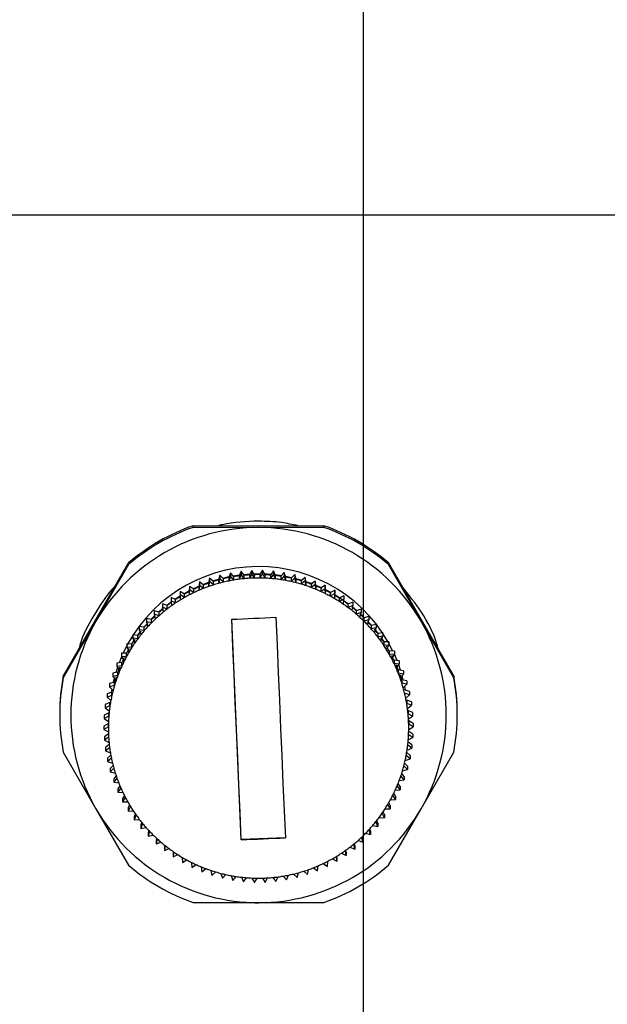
# Model space of a CAD drawing. Header units: millimetres. Extents: x 0 to 210, y 0 to 148.
# Tile 13 of 52: x 28.14 to 32.58, y 109.2 to 116.63. Entities that reach past the tile are written whole.
import ezdxf

# ---------------------------------------------------------------- set-up
doc = ezdxf.new("R2010")
doc.units = ezdxf.units.MM
doc.header["$LTSCALE"] = 0.5
doc.layers.add('FORMAT', color=7, linetype='Continuous')
doc.styles.add('SLDTEXTSTYLE0', font='TXT', dxfattribs={"width": 0.605})
doc.dimstyles.new('SLDDIMSTYLE0', dxfattribs={"dimtxt": 1.284159, "dimasz": 1.651, "dimexe": 0, "dimexo": 0.0625, "dimgap": 0.32104, "dimtad": 1, "dimdec": 1, "dimlfac": 6, "dimrnd": 1e-09, "dimzin": 12, "dimdsep": 46, "dimtxsty": 'SLDTEXTSTYLE0', "dimsah": 1, "dimcen": 0.09, "dimadec": 0, "dimazin": 3, "dimtfac": 1, "dimtdec": 1, "dimtmove": 0, "dimatfit": 0, "dimfxl": 0, "dimfrac": 2, "dimtolj": 1, "dimtzin": 12, "dimarcsym": 0})
doc.dimstyles.new('SLDDIMSTYLE4', dxfattribs={"dimtxt": 1.284159, "dimasz": 1.651, "dimexe": 0, "dimexo": 0.0625, "dimgap": 0.32104, "dimtad": 1, "dimdec": 1, "dimlfac": 6, "dimrnd": 1e-09, "dimzin": 12, "dimdsep": 46, "dimtxsty": 'SLDTEXTSTYLE0', "dimblk2": 'DOT', "dimsah": 1, "dimcen": 0.09, "dimadec": 0, "dimazin": 3, "dimtfac": 1, "dimtdec": 1, "dimtmove": 0, "dimatfit": 0, "dimfxl": 0, "dimfrac": 2, "dimtolj": 1, "dimtzin": 12, "dimarcsym": 0})

# ---------------------------------------------------------------- blocks, each defined once
blk = doc.blocks.new('_Dot')
at = {"color": 0, "linetype": 'ByBlock', "lineweight": -2}
blk.add_line((-0.5, 0), (-1, 0), dxfattribs=at)
at = {"color": 0, "linetype": 'ByBlock', "const_width": 0.5}
blk.add_lwpolyline([(-0.25, 0, 1), (0.25, 0, 1)], format="xyb", close=True, dxfattribs=at)
blk = doc.blocks.new('_D_5')
at = {"layer": 'FORMAT'}
for p, q in [((23.8486, 128.4566), (23.4076, 128.4566)), ((23.4076, 128.4566), (23.4076, 126.4845)), ((28.2583, 128.4566), (28.6993, 128.4566)), ((28.6993, 128.4566), (28.6993, 126.4845)), ((30.7369, 106.9112), (30.7369, 126.6905)), ((36.3202, 106.9112), (36.3202, 126.6905)), ((23.4076, 126.4845), (23.8486, 126.4845)), ((28.6993, 126.4845), (28.2583, 126.4845)), ((30.7369, 126.1905), (22.4767, 126.1905)), ((30.7369, 126.1905), (36.3202, 126.1905)), ((36.3202, 126.1905), (39.4952, 126.1905))]:
    blk.add_line(p, q, dxfattribs=at)
blk.add_solid([(30.7369, 126.1905), (29.0859, 126.4445), (29.0859, 125.9365)], dxfattribs=at)
at = {"layer": 'FORMAT', "xscale": 0.508, "yscale": 0.508, "rotation": 180.0000000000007}
blk.add_blockref('_Dot', (36.3202, 126.1905, 15.8157), dxfattribs=at)
at = {"layer": 'FORMAT', "char_height": 1.32292, "attachment_point": 1, "style": 'SLDTEXTSTYLE0'}
for s, insert in [('33,5', (24.3385, 130.4559)), ('1,319', (23.8486, 128.1898))]:
    blk.add_mtext(s, dxfattribs=dict(at, insert=insert))
blk = doc.blocks.new('_D_7')
at = {"layer": 'FORMAT'}
for p, q in [((21.9643, 106.9112), (21.9643, 110.0862)), ((30.7369, 106.9112), (21.4643, 106.9112)), ((21.9643, 106.9112), (21.9643, 101.1667)), ((19.6982, 106.2438), (19.6982, 106.6848)), ((19.6982, 106.6848), (21.6703, 106.6848)), ((21.6703, 106.6848), (21.6703, 106.2438)), ((19.6982, 101.8341), (19.6982, 101.3931)), ((21.6703, 101.3931), (21.6703, 101.8341)), ((19.6982, 101.3931), (21.6703, 101.3931)), ((32.9869, 101.1667), (21.4643, 101.1667)), ((21.9643, 101.1667), (21.9643, 97.9917))]:
    blk.add_line(p, q, dxfattribs=at)
for points in [[(21.9643, 106.9112), (22.2183, 108.5622), (21.7103, 108.5622)], [(21.9643, 101.1667), (21.7103, 99.5157), (22.2183, 99.5157)]]:
    blk.add_solid(points, dxfattribs=at)
at = {"layer": 'FORMAT', "char_height": 1.32292, "attachment_point": 1, "rotation": 90, "style": 'SLDTEXTSTYLE0'}
for s, insert in [('1,357', (19.965, 101.8341)), ('34,5', (17.6989, 102.3241))]:
    blk.add_mtext(s, dxfattribs=dict(at, insert=insert))

msp = doc.modelspace()

# ---------------------------------------------------------------- linework, layer by layer
at = {"color": 7, "linetype": 'Continuous', "lineweight": 25}
for p, q in [((24.779362, 115.158468), (47.851901, 115.158468)), ((29.452189, 112.814011), (29.945195, 112.814985)), ((29.452189, 112.801419), (29.452189, 112.814011)), ((29.945195, 112.800445), (29.452189, 112.801419)), ((29.945195, 112.814985), (30.438202, 112.814011)), ((30.438202, 112.801419), (29.945195, 112.800445)), ((30.438202, 112.814011), (30.438202, 112.801419)), ((28.718326, 112.107326), (28.964829, 112.532901)), ((28.964829, 112.52031), (28.718326, 112.092786)), ((28.964829, 112.532901), (28.964829, 112.52031)), ((29.89475, 112.476894), (29.876876, 112.442623)), ((29.89475, 112.476894), (29.89475, 112.451449)), ((29.91552, 112.444294), (29.89475, 112.476894)), ((29.976179, 112.477573), (29.955956, 112.444631)), ((29.976179, 112.477573), (29.976179, 112.452128)), ((29.994623, 112.443605), (29.976179, 112.477573)), ((30.925561, 112.52031), (30.925561, 112.532901)), ((30.925561, 112.532901), (31.172064, 112.107326)), ((31.172064, 112.092786), (30.925561, 112.52031)), ((29.575428, 112.417893), (29.567702, 112.380028)), ((29.575428, 112.417893), (29.575428, 112.392448)), ((29.604388, 112.392276), (29.575428, 112.417893)), ((29.598363, 112.397605), (29.645379, 112.411703)), ((29.653515, 112.440969), (29.643164, 112.403735)), ((29.653515, 112.415525), (29.643164, 112.37829)), ((29.643164, 112.403735), (29.643164, 112.37829)), ((29.653515, 112.440969), (29.653515, 112.415525)), ((29.680616, 112.413396), (29.653515, 112.440969)), ((29.680616, 112.387952), (29.653515, 112.415525)), ((29.674729, 112.419386), (29.722965, 112.430204)), ((29.680616, 112.387952), (29.680616, 112.413396)), ((29.733024, 112.458547), (29.720098, 112.422125)), ((29.733024, 112.433103), (29.720098, 112.39668)), ((29.720098, 112.422125), (29.720098, 112.39668)), ((29.733024, 112.458547), (29.733024, 112.433103)), ((29.758134, 112.429153), (29.733024, 112.458547)), ((29.758134, 112.403708), (29.733024, 112.433103)), ((29.752505, 112.435742), (29.801638, 112.443162)), ((29.758134, 112.403708), (29.758134, 112.429153)), ((29.813566, 112.470542), (29.798129, 112.435109)), ((29.813566, 112.445097), (29.798129, 112.409664)), ((29.798129, 112.435109), (29.798129, 112.409664)), ((29.813566, 112.470542), (29.813566, 112.445097)), ((29.836563, 112.439469), (29.813566, 112.470542)), ((29.836563, 112.414024), (29.813566, 112.445097)), ((29.831303, 112.446576), (29.880994, 112.450519)), ((29.836563, 112.414024), (29.836563, 112.439469)), ((29.89475, 112.451449), (29.876876, 112.417178)), ((29.876876, 112.442623), (29.876876, 112.417178)), ((29.91552, 112.418849), (29.89475, 112.451449)), ((29.910724, 112.451823), (29.96063, 112.452245)), ((29.91552, 112.418849), (29.91552, 112.444294)), ((29.976179, 112.452128), (29.955956, 112.419187)), ((29.955956, 112.444631), (29.955956, 112.419187)), ((29.994623, 112.41816), (29.976179, 112.452128)), ((29.994623, 112.41816), (29.994623, 112.443605)), ((30.057458, 112.472575), (30.034984, 112.441123)), ((30.057458, 112.447131), (30.034984, 112.415679)), ((30.034984, 112.441123), (30.034984, 112.415679)), ((30.057458, 112.472575), (30.057458, 112.447131)), ((30.073485, 112.437405), (30.057458, 112.472575)), ((30.073485, 112.41196), (30.057458, 112.447131)), ((30.069827, 112.445432), (30.119124, 112.438837)), ((30.073485, 112.41196), (30.073485, 112.437405)), ((30.138189, 112.461926), (30.113574, 112.432116)), ((30.138189, 112.436481), (30.113574, 112.406672)), ((30.113574, 112.432116), (30.113574, 112.406672)), ((30.138189, 112.461926), (30.138189, 112.436481)), ((30.151721, 112.425724), (30.138189, 112.461926)), ((30.151721, 112.400279), (30.138189, 112.436481)), ((30.148699, 112.433809), (30.19718, 112.423794)), ((30.151721, 112.400279), (30.151721, 112.425724)), ((30.21798, 112.445676), (30.191344, 112.417655)), ((30.21798, 112.420231), (30.191344, 112.39221)), ((30.191344, 112.417655), (30.191344, 112.39221)), ((30.21798, 112.445676), (30.21798, 112.420231)), ((30.228952, 112.408619), (30.21798, 112.445676)), ((30.228952, 112.383174), (30.21798, 112.420231)), ((30.228952, 112.383174), (30.228952, 112.408619)), ((30.296442, 112.423905), (30.267914, 112.397808)), ((30.296442, 112.423905), (30.296442, 112.39846)), ((30.3048, 112.386174), (30.296442, 112.423905)), ((29.425029, 112.355722), (29.422653, 112.317151)), ((29.425029, 112.330277), (29.422653, 112.291707)), ((29.425029, 112.355722), (29.425029, 112.330277)), ((29.457276, 112.334381), (29.425029, 112.355722)), ((29.457276, 112.308936), (29.425029, 112.330277)), ((29.451377, 112.338285), (29.495048, 112.358455)), ((29.457276, 112.308936), (29.457276, 112.334381)), ((29.499142, 112.389431), (29.494078, 112.35112)), ((29.499142, 112.363986), (29.494078, 112.325675)), ((29.494078, 112.35112), (29.494078, 112.325675)), ((29.499142, 112.389431), (29.499142, 112.363986)), ((29.52982, 112.365894), (29.499142, 112.389431)), ((29.52982, 112.34045), (29.499142, 112.363986)), ((29.523789, 112.370521), (29.569277, 112.387747)), ((29.52982, 112.34045), (29.52982, 112.365894)), ((29.575428, 112.392448), (29.567702, 112.354583)), ((29.567702, 112.380028), (29.567702, 112.354583)), ((29.604388, 112.366831), (29.575428, 112.392448)), ((29.604388, 112.366831), (29.604388, 112.392276)), ((30.296442, 112.39846), (30.267914, 112.372364)), ((30.267914, 112.397808), (30.267914, 112.372364)), ((30.3048, 112.360729), (30.296442, 112.39846)), ((30.303074, 112.393965), (30.348954, 112.377471)), ((30.3048, 112.360729), (30.3048, 112.386174)), ((30.373193, 112.396719), (30.342912, 112.372674)), ((30.342912, 112.372674), (30.342912, 112.347229)), ((30.373193, 112.371274), (30.342912, 112.347229)), ((30.373193, 112.396719), (30.373193, 112.371274)), ((30.378896, 112.358497), (30.373193, 112.396719)), ((30.378896, 112.333053), (30.373193, 112.371274)), ((30.377786, 112.365937), (30.421916, 112.346452)), ((30.378896, 112.333053), (30.378896, 112.358497)), ((30.447859, 112.36425), (30.415973, 112.342374)), ((30.415973, 112.342374), (30.415973, 112.31693)), ((30.447859, 112.338806), (30.415973, 112.31693)), ((30.447859, 112.36425), (30.447859, 112.338806)), ((30.450879, 112.325724), (30.447859, 112.36425)), ((30.450879, 112.30028), (30.447859, 112.338806)), ((30.450334, 112.332681), (30.492445, 112.310411)), ((29.284754, 112.273244), (29.284754, 112.2478)), ((29.31966, 112.256595), (29.284754, 112.273244)), ((29.314446, 112.259082), (29.35351, 112.284346)), ((29.31966, 112.23115), (29.31966, 112.256595)), ((29.35345, 112.31693), (29.35345, 112.291485)), ((29.387109, 112.297888), (29.35345, 112.31693)), ((29.35345, 112.291485), (29.353773, 112.252843)), ((29.387109, 112.272444), (29.35345, 112.291485)), ((29.381482, 112.301072), (29.423073, 112.323973)), ((29.387109, 112.272444), (29.387109, 112.297888)), ((29.422653, 112.317151), (29.422653, 112.291707)), ((30.450879, 112.30028), (30.450879, 112.325724)), ((30.520076, 112.326657), (30.48674, 112.307057)), ((30.48674, 112.307057), (30.48674, 112.281612)), ((30.520076, 112.301213), (30.48674, 112.281612)), ((30.520076, 112.326657), (30.520076, 112.301213)), ((30.520399, 112.288015), (30.520076, 112.326657)), ((30.520399, 112.26257), (30.520076, 112.301213)), ((30.520346, 112.294365), (30.624836, 112.224068)), ((30.520399, 112.26257), (30.520399, 112.288015)), ((30.589492, 112.284123), (30.554869, 112.266894)), ((30.554869, 112.266894), (30.554869, 112.241449)), ((30.589492, 112.258679), (30.554869, 112.241449)), ((30.587116, 112.220108), (30.589492, 112.258679)), ((30.589492, 112.284123), (30.589492, 112.258679)), ((29.190234, 112.161689), (29.220916, 112.188441)), ((29.219276, 112.224878), (29.219276, 112.199433)), ((29.25526, 112.210701), (29.219276, 112.224878)), ((29.219276, 112.199433), (29.224979, 112.161212)), ((29.25526, 112.185256), (29.219276, 112.199433)), ((29.25526, 112.185256), (29.25526, 112.210701)), ((29.284754, 112.2478), (29.287774, 112.209274)), ((29.31966, 112.23115), (29.284754, 112.2478)), ((30.655769, 112.236855), (30.620027, 112.22208)), ((30.620027, 112.22208), (30.620027, 112.196636)), ((30.655769, 112.211411), (30.620027, 112.196636)), ((30.650706, 112.173099), (30.655769, 112.211411)), ((30.654381, 112.200906), (30.686059, 112.174224)), ((30.655769, 112.236855), (30.655769, 112.211411)), ((30.718585, 112.185083), (30.681898, 112.172835)), ((30.718585, 112.185083), (30.718585, 112.159639)), ((28.471823, 111.679802), (28.718326, 112.107326)), ((29.099231, 112.115066), (29.099231, 112.089621)), ((29.136839, 112.10603), (29.099231, 112.115066)), ((29.133652, 112.106796), (29.160231, 112.133543)), ((29.136839, 112.080585), (29.136839, 112.10603)), ((29.157334, 112.172066), (29.157334, 112.146621)), ((29.19422, 112.160431), (29.157334, 112.172066)), ((29.157334, 112.146621), (29.165692, 112.10889)), ((29.19422, 112.134987), (29.157334, 112.146621)), ((29.19422, 112.134987), (29.19422, 112.160431)), ((29.814717, 110.445114), (29.742652, 112.108637)), ((30.681898, 112.172835), (30.681898, 112.147391)), ((30.718585, 112.159639), (30.681898, 112.147391)), ((30.710859, 112.121774), (30.718585, 112.159639)), ((30.777632, 112.12906), (30.74018, 112.119399)), ((30.74018, 112.119399), (30.74018, 112.093954)), ((30.777632, 112.12906), (30.777632, 112.103615)), ((31.172064, 112.107326), (31.418568, 111.679802)), ((28.718326, 112.092786), (28.471823, 111.66721)), ((29.045249, 112.054155), (29.045249, 112.02871)), ((29.083397, 112.047762), (29.045249, 112.054155)), ((29.083397, 112.022318), (29.083397, 112.047762)), ((29.136839, 112.080585), (29.099231, 112.089621)), ((29.099231, 112.089621), (29.110203, 112.052564)), ((30.777632, 112.103615), (30.74018, 112.093954)), ((30.767281, 112.066381), (30.777632, 112.103615)), ((30.773546, 112.088919), (30.797096, 112.062494)), ((30.832624, 112.069058), (30.794588, 112.06203)), ((30.794588, 112.06203), (30.794588, 112.036586)), ((30.832624, 112.043614), (30.794588, 112.036586)), ((30.819698, 112.007191), (30.832624, 112.043614)), ((30.832624, 112.069058), (30.832624, 112.043614)), ((31.418568, 111.66721), (31.172064, 112.092786)), ((28.995652, 111.989631), (28.995652, 111.964186)), ((29.034153, 111.985912), (28.995652, 111.989631)), ((29.034153, 111.960468), (28.995652, 111.964186)), ((28.995652, 111.964186), (29.011679, 111.929016)), ((29.032867, 111.986037), (29.051724, 112.011389)), ((29.034153, 111.960468), (29.034153, 111.985912)), ((29.083397, 112.022318), (29.045249, 112.02871)), ((29.045249, 112.02871), (29.058782, 111.992509)), ((30.826655, 112.026794), (30.84639, 112.001184)), ((30.883292, 112.00537), (30.844859, 112.00101)), ((30.844859, 112.00101), (30.844859, 111.975565)), ((30.883292, 111.979925), (30.844859, 111.975565)), ((30.867855, 111.944493), (30.883292, 111.979925)), ((30.883292, 112.00537), (30.883292, 111.979925)), ((28.950681, 111.921808), (28.950681, 111.896363)), ((28.989348, 111.920781), (28.950681, 111.921808)), ((28.989348, 111.895337), (28.950681, 111.896363)), ((28.950681, 111.896363), (28.969124, 111.862395)), ((28.989131, 111.920787), (29.004476, 111.944821)), ((28.989348, 111.895337), (28.989348, 111.920781)), ((30.929391, 111.938306), (30.890746, 111.936635)), ((30.890746, 111.936635), (30.890746, 111.91119)), ((30.929391, 111.912861), (30.890746, 111.91119)), ((30.911517, 111.878591), (30.929391, 111.912861)), ((30.929391, 111.938306), (30.929391, 111.912861)), ((28.911259, 111.824466), (28.893135, 111.779603)), ((28.949199, 111.852686), (28.910554, 111.851015)), ((28.910554, 111.851015), (28.910554, 111.825571)), ((28.949199, 111.827242), (28.910554, 111.825571)), ((28.910554, 111.825571), (28.931325, 111.792971)), ((28.949199, 111.827242), (28.949199, 111.852686)), ((30.932027, 111.869219), (30.932027, 111.843774)), ((30.970694, 111.868193), (30.932027, 111.869219)), ((30.970694, 111.842748), (30.932027, 111.843774)), ((30.950471, 111.809807), (30.970694, 111.842748)), ((30.970694, 111.868193), (30.970694, 111.842748)), ((30.990508, 111.796965), (30.970694, 111.843628)), ((28.880693, 111.745096), (28.868132, 111.706081)), ((28.913903, 111.781959), (28.875469, 111.777599)), ((28.875469, 111.777599), (28.875469, 111.752155)), ((28.913903, 111.756514), (28.875469, 111.752155)), ((28.875469, 111.752155), (28.898465, 111.721082)), ((28.913903, 111.756514), (28.913903, 111.781959)), ((30.9685, 111.79909), (30.9685, 111.773646)), ((31.007001, 111.795372), (30.9685, 111.79909)), ((31.007001, 111.769927), (30.9685, 111.773646)), ((30.984527, 111.738475), (31.007001, 111.769927)), ((31.016755, 111.723781), (31.002947, 111.764254)), ((31.007001, 111.795372), (31.007001, 111.769927)), ((28.471823, 111.66721), (28.471823, 111.679802)), ((28.883631, 111.708945), (28.845595, 111.701917)), ((28.845595, 111.701917), (28.845595, 111.676472)), ((28.883631, 111.6835), (28.845595, 111.676472)), ((28.845595, 111.676472), (28.870705, 111.647078)), ((28.856299, 111.663942), (28.848352, 111.631372)), ((28.883631, 111.6835), (28.883631, 111.708945)), ((30.999987, 111.726591), (30.999987, 111.701146)), ((31.038135, 111.720198), (30.999987, 111.726591)), ((31.038135, 111.694753), (30.999987, 111.701146)), ((31.01352, 111.664944), (31.038135, 111.694753)), ((31.037786, 111.649322), (31.028825, 111.68348)), ((31.038135, 111.720198), (31.038135, 111.694753)), ((31.418568, 111.679802), (31.418568, 111.66721)), ((28.858531, 111.633998), (28.821078, 111.624337)), ((28.821078, 111.624337), (28.821078, 111.598892)), ((28.858531, 111.608553), (28.821078, 111.598892)), ((28.821078, 111.598892), (28.84818, 111.571319)), ((28.858531, 111.608553), (28.858531, 111.633998)), ((31.026336, 111.652073), (31.026336, 111.626629)), ((31.063944, 111.643038), (31.026336, 111.652073)), ((31.063944, 111.617593), (31.026336, 111.626629)), ((31.037308, 111.589572), (31.063944, 111.617593)), ((31.053577, 111.573958), (31.048468, 111.601313)), ((31.063944, 111.643038), (31.063944, 111.617593)), ((28.838725, 111.557485), (28.802038, 111.545237)), ((28.802038, 111.545237), (28.802038, 111.519793)), ((28.838725, 111.53204), (28.802038, 111.519793)), ((28.802038, 111.519793), (28.830999, 111.494175)), ((28.838155, 111.581518), (28.833814, 111.555846)), ((28.838725, 111.53204), (28.838725, 111.557485)), ((31.084303, 111.564267), (31.047417, 111.575901)), ((31.084303, 111.538822), (31.047417, 111.550456)), ((31.055775, 111.512726), (31.084303, 111.538822)), ((31.084303, 111.564267), (31.084303, 111.538822)), ((28.824309, 111.479778), (28.788568, 111.465003)), ((28.788568, 111.465003), (28.788568, 111.439559)), ((28.824309, 111.454333), (28.788568, 111.439559)), ((28.788568, 111.439559), (28.819246, 111.416022)), ((28.824309, 111.454333), (28.824309, 111.479778)), ((31.063129, 111.498445), (31.063129, 111.473001)), ((31.099113, 111.484269), (31.063129, 111.498445)), ((31.099113, 111.458824), (31.063129, 111.473001)), ((31.068832, 111.434779), (31.099113, 111.458824)), ((31.099113, 111.484269), (31.099113, 111.458824)), ((28.445195, 111.398692), (28.445195, 111.386101)), ((28.815355, 111.401256), (28.780732, 111.384026)), ((28.780732, 111.384026), (28.780732, 111.358582)), ((28.815355, 111.375811), (28.780732, 111.358582)), ((28.815355, 111.375811), (28.815355, 111.401256)), ((31.073394, 111.420083), (31.073394, 111.394639)), ((31.1083, 111.403433), (31.073394, 111.420083)), ((31.1083, 111.377989), (31.073394, 111.394639)), ((31.076414, 111.356113), (31.1083, 111.377989)), ((31.1083, 111.403433), (31.1083, 111.377989)), ((31.445195, 111.386101), (31.445195, 111.398692)), ((28.811905, 111.322301), (28.778569, 111.3027)), ((28.778569, 111.3027), (28.778569, 111.277256)), ((28.811905, 111.296856), (28.778569, 111.277256)), ((28.780732, 111.358582), (28.812979, 111.33724)), ((28.811905, 111.296856), (28.811905, 111.322301)), ((31.078163, 111.341197), (31.078163, 111.315752)), ((31.111821, 111.322155), (31.078163, 111.341197)), ((31.111821, 111.29671), (31.078163, 111.315752)), ((31.078485, 111.27711), (31.111821, 111.29671)), ((31.111821, 111.322155), (31.111821, 111.29671)), ((28.778569, 111.277256), (28.812228, 111.258214)), ((28.812739, 111.242449), (28.78209, 111.221422)), ((28.78209, 111.221422), (28.78209, 111.195977)), ((28.813976, 111.217853), (28.78209, 111.195977)), ((31.075035, 111.198155), (31.109659, 111.215384)), ((31.109659, 111.215384), (31.077411, 111.236725)), ((31.109659, 111.240829), (31.078244, 111.261619)), ((31.109659, 111.240829), (31.109659, 111.215384)), ((28.78209, 111.195977), (28.816996, 111.179327)), ((28.818744, 111.162396), (28.791278, 111.140586)), ((28.791278, 111.140586), (28.791278, 111.115142)), ((28.821559, 111.139187), (28.791278, 111.115142)), ((31.101823, 111.134407), (31.071144, 111.157944)), ((31.101823, 111.159852), (31.0736, 111.181504)), ((31.101823, 111.159852), (31.101823, 111.134407)), ((28.471823, 111.104991), (28.718326, 110.677467)), ((28.791278, 111.115142), (28.827261, 111.100965)), ((28.830432, 111.082858), (28.806087, 111.060588)), ((31.088352, 111.054173), (31.059392, 111.079791)), ((31.088352, 111.079618), (31.063269, 111.101806)), ((31.066081, 111.119632), (31.101823, 111.134407)), ((31.088352, 111.079618), (31.088352, 111.054173)), ((31.172064, 110.677467), (31.418568, 111.104991)), ((28.834615, 111.06124), (28.806087, 111.035144)), ((28.806087, 111.060588), (28.806087, 111.035144)), ((28.806087, 111.035144), (28.842973, 111.023509)), ((28.847766, 111.004245), (28.826446, 110.981817)), ((31.069312, 110.975074), (31.042211, 111.002647)), ((31.069312, 111.000518), (31.04728, 111.022934)), ((31.051666, 111.041925), (31.088352, 111.054173)), ((31.069312, 111.000518), (31.069312, 110.975074)), ((28.853083, 110.984394), (28.826446, 110.956373)), ((28.826446, 110.981817), (28.826446, 110.956373)), ((28.826446, 110.956373), (28.864054, 110.947337)), ((28.870678, 110.926967), (28.852255, 110.904657)), ((31.044795, 110.897494), (31.019685, 110.926888)), ((31.044795, 110.922938), (31.025693, 110.9453)), ((31.03186, 110.965412), (31.069312, 110.975074)), ((31.044795, 110.922938), (31.044795, 110.897494)), ((28.876871, 110.909022), (28.852255, 110.879212)), ((28.852255, 110.904657), (28.852255, 110.879212)), ((28.852255, 110.879212), (28.890403, 110.87282)), ((28.899071, 110.851429), (28.883389, 110.829483)), ((31.014921, 110.821811), (30.991925, 110.852884)), ((31.014921, 110.847256), (30.9986, 110.86931)), ((31.00676, 110.890466), (31.044795, 110.897494)), ((31.014921, 110.847256), (31.014921, 110.821811)), ((28.905863, 110.835491), (28.883389, 110.804039)), ((28.883389, 110.829483), (28.883389, 110.804039)), ((28.883389, 110.804039), (28.921891, 110.80032)), ((28.932814, 110.778029), (28.919697, 110.756662)), ((30.979836, 110.748395), (30.959065, 110.780995)), ((30.979836, 110.77384), (30.966123, 110.795363)), ((30.976488, 110.817451), (31.014921, 110.821811)), ((30.979836, 110.77384), (30.979836, 110.748395)), ((28.93992, 110.764159), (28.919697, 110.731218)), ((28.919697, 110.756662), (28.919697, 110.731218)), ((28.919697, 110.731218), (28.958363, 110.730191)), ((28.971746, 110.707154), (28.961, 110.686549)), ((28.978874, 110.695375), (28.961, 110.661104)), ((30.93971, 110.677603), (30.921266, 110.711571)), ((30.93971, 110.703048), (30.928415, 110.72385)), ((30.93971, 110.703048), (30.93971, 110.677603)), ((30.941191, 110.746724), (30.979836, 110.748395)), ((28.718326, 110.677467), (28.964829, 110.251891)), ((28.961, 110.686549), (28.961, 110.661104)), ((28.961, 110.661104), (28.999644, 110.662775)), ((29.01568, 110.639182), (29.007098, 110.619485)), ((29.022535, 110.629473), (29.007098, 110.59404)), ((29.007098, 110.619485), (29.007098, 110.59404)), ((30.894738, 110.60978), (30.878711, 110.64495)), ((30.894738, 110.635224), (30.885658, 110.65515)), ((30.894738, 110.635224), (30.894738, 110.60978)), ((30.901043, 110.678629), (30.93971, 110.677603)), ((30.925561, 110.251891), (31.172064, 110.677467)), ((29.007098, 110.59404), (29.045531, 110.5984)), ((29.064395, 110.574475), (29.057766, 110.555797)), ((29.070692, 110.566775), (29.057766, 110.530352)), ((29.057766, 110.555797), (29.057766, 110.530352)), ((30.806993, 110.551648), (30.845141, 110.545255)), ((30.845141, 110.545255), (30.831609, 110.581457)), ((30.845141, 110.5707), (30.838065, 110.58963)), ((30.845141, 110.5707), (30.845141, 110.545255)), ((30.856237, 110.613498), (30.894738, 110.60978)), ((29.057766, 110.530352), (29.095802, 110.53738)), ((29.117646, 110.513377), (29.112758, 110.495795)), ((29.123109, 110.507585), (29.112758, 110.47035)), ((29.112758, 110.495795), (29.112758, 110.47035)), ((29.112758, 110.47035), (29.15021, 110.480012)), ((30.753551, 110.49338), (30.791159, 110.484345)), ((30.791159, 110.484345), (30.780188, 110.521402)), ((30.791159, 110.50979), (30.785874, 110.527639)), ((30.791159, 110.50979), (30.791159, 110.484345)), ((29.175161, 110.456215), (29.171806, 110.439772)), ((29.179532, 110.452192), (29.171806, 110.414327)), ((29.171806, 110.439772), (29.171806, 110.414327)), ((29.171806, 110.414327), (29.208492, 110.426575)), ((29.236642, 110.403293), (29.234621, 110.388)), ((29.239684, 110.400867), (29.234621, 110.362555)), ((30.147738, 110.459513), (29.814717, 110.445114)), ((29.814717, 110.444801), (29.814717, 110.445114)), ((30.671114, 110.374533), (30.665412, 110.412754)), ((30.671114, 110.399977), (30.668792, 110.415545)), ((30.671114, 110.399977), (30.671114, 110.374533)), ((30.69617, 110.438979), (30.733056, 110.427345)), ((30.733056, 110.427345), (30.724698, 110.465076)), ((30.733056, 110.452789), (30.729353, 110.469507)), ((30.733056, 110.452789), (30.733056, 110.427345)), ((29.234621, 110.388), (29.234621, 110.362555)), ((29.234621, 110.362555), (29.270363, 110.37733)), ((29.30177, 110.354892), (29.300898, 110.340732)), ((29.303274, 110.353858), (29.300898, 110.315287)), ((29.300898, 110.340732), (29.300898, 110.315287)), ((29.300898, 110.315287), (29.335521, 110.332517)), ((30.53694, 110.28248), (30.536617, 110.321123)), ((30.53694, 110.307925), (30.536829, 110.321252)), ((30.57073, 110.342816), (30.605636, 110.326166)), ((30.605636, 110.326166), (30.602616, 110.364692)), ((30.605636, 110.351611), (30.604505, 110.366039)), ((30.605636, 110.351611), (30.605636, 110.326166)), ((30.635131, 110.388709), (30.671114, 110.374533)), ((29.369991, 110.311396), (29.370314, 110.272753)), ((29.370314, 110.272753), (29.40365, 110.292354)), ((29.439511, 110.273686), (29.442531, 110.23516)), ((29.442531, 110.23516), (29.474417, 110.257036)), ((30.391249, 110.20998), (30.396312, 110.248291)), ((30.433114, 110.26503), (30.465362, 110.243689)), ((30.465362, 110.243689), (30.467738, 110.282259)), ((30.503282, 110.301522), (30.53694, 110.28248)), ((30.53694, 110.307925), (30.53694, 110.28248)), ((29.511494, 110.240913), (29.517197, 110.202692)), ((29.517197, 110.202692), (29.547478, 110.226736)), ((29.58559, 110.213237), (29.593948, 110.175506)), ((29.593948, 110.175506), (29.622476, 110.201602)), ((29.661438, 110.190791), (29.67241, 110.153735)), ((29.67241, 110.153735), (29.699047, 110.181756)), ((29.738669, 110.173687), (29.752201, 110.137485)), ((30.157366, 110.140863), (30.170292, 110.177285)), ((30.209774, 110.186014), (30.236875, 110.158441)), ((30.236875, 110.158441), (30.247226, 110.195676)), ((30.286002, 110.207135), (30.314962, 110.181518)), ((30.314962, 110.181518), (30.322689, 110.219383)), ((30.36057, 110.233516), (30.391249, 110.20998)), ((29.752201, 110.137485), (29.776817, 110.167294)), ((29.816906, 110.162006), (29.832933, 110.126835)), ((29.832933, 110.126835), (29.855407, 110.158287)), ((29.895767, 110.155806), (29.914211, 110.121838)), ((29.914211, 110.121838), (29.934434, 110.154779)), ((29.97487, 110.155116), (29.99564, 110.122517)), ((29.99564, 110.122517), (30.013514, 110.156787)), ((30.053828, 110.159942), (30.076824, 110.128869)), ((30.076824, 110.128869), (30.092261, 110.164302)), ((30.132256, 110.170258), (30.157366, 110.140863)), ((29.452189, 109.970782), (29.945195, 109.969808)), ((29.887846, 109.969922), (29.945195, 109.966483)), ((29.945195, 109.969808), (30.438202, 109.970782))]:
    msp.add_line(p, q, dxfattribs=at)
at = {"color": 7, "linetype": 'Continuous', "lineweight": 25, "flags": 128}
for points in [[(29.990366, 112.451444), (30.010608, 112.450449), (30.040141, 112.448341)], [(30.226581, 112.416626), (30.267849, 112.405134), (30.273918, 112.4033)], [(29.250594, 112.212539), (29.273392, 112.229951), (29.285459, 112.238803)], [(29.814717, 110.444801), (29.805799, 110.648959), (29.796804, 110.855382), (29.787757, 111.063483), (29.778684, 111.272667), (29.769612, 111.482341), (29.760565, 111.691905), (29.75157, 111.900765), (29.742652, 112.108324)], [(30.075674, 112.122723), (30.084591, 111.915164), (30.093587, 111.706305), (30.102633, 111.49674), (30.111706, 111.287067), (30.120779, 111.077882), (30.129825, 110.869782), (30.13882, 110.663358), (30.147738, 110.4592)], [(30.716019, 112.147065), (30.717217, 112.145938), (30.743569, 112.120273)], [(29.081114, 112.048145), (29.083395, 112.050869), (29.103733, 112.074415)], [(30.875064, 111.961039), (30.885119, 111.946031), (30.891224, 111.936656)]]:
    msp.add_lwpolyline(points, dxfattribs=at)
at = {"color": 7, "linetype": 'Continuous', "lineweight": 25}
for centre, radius, start, end in [((29.944941, 111.383544), 1.416901, 89.9897167, 149.9630452), ((29.94485, 111.396861), 1.500343, 109.1696218, 130.7831401), ((29.94485, 111.384269), 1.500343, 109.1696218, 130.7831401), ((29.945449, 111.383544), 1.416901, 30.0369548, 90.0102833), ((29.94554, 111.396861), 1.500343, 49.2168599, 70.8303782), ((29.94554, 111.384269), 1.500343, 49.2168599, 70.8303782), ((29.945199, 111.380133), 1.125384, 25.7188751, 155.2342624), ((29.945146, 111.310525), 1.134152, 105.4419559, 107.4847273), ((29.945173, 111.310419), 1.134262, 101.4453506, 103.4879908), ((29.945182, 111.284931), 1.134306, 99.4914947, 101.445352), ((29.945188, 111.310339), 1.134342, 97.4489518, 99.4914951), ((29.945188, 111.284895), 1.134342, 97.4489518, 99.4914951), ((29.945192, 111.284866), 1.134372, 95.4951714, 97.4489531), ((29.945194, 111.310289), 1.134393, 93.4526895, 95.495172), ((29.945194, 111.284844), 1.134393, 93.4526895, 95.495172), ((29.945195, 111.284831), 1.134407, 91.4989493, 93.4526906), ((29.945195, 111.31027), 1.134413, 89.4564911, 91.4989501), ((29.945195, 111.284825), 1.134413, 89.4564911, 91.4989501), ((29.945195, 111.284827), 1.134411, 87.5027549, 89.456492), ((29.945196, 111.310282), 1.134401, 85.4602825, 87.502756), ((29.945196, 111.284837), 1.134401, 85.4602825, 87.502756), ((29.945197, 111.284855), 1.134383, 83.5065144, 85.4602832), ((29.9452, 111.310325), 1.134357, 81.4639903, 83.5065156), ((29.9452, 111.28488), 1.134357, 81.4639903, 83.5065156), ((29.945205, 111.284913), 1.134324, 79.5101546, 81.4639907), ((29.945212, 111.310397), 1.134284, 77.4675422, 79.510156), ((29.945236, 111.310497), 1.134181, 73.4708692, 75.5136062), ((29.945042, 111.310801), 1.133857, 113.4360447, 115.4791708), ((29.945075, 111.28528), 1.13394, 111.4817685, 113.4360464), ((29.945103, 111.310653), 1.134017, 109.4388337, 111.4817681), ((29.945103, 111.285209), 1.134017, 109.4388337, 111.4817681), ((29.945127, 111.285142), 1.134088, 107.4847274, 109.4388353), ((29.945146, 111.28508), 1.134152, 105.4419559, 107.4847273), ((29.945161, 111.285024), 1.134211, 103.4879907, 105.4419574), ((29.945173, 111.284974), 1.134262, 101.4453506, 103.4879908), ((29.945212, 111.284953), 1.134284, 77.4675422, 79.510156), ((29.945223, 111.284999), 1.134236, 75.5136047, 77.4675424), ((29.945236, 111.285052), 1.134181, 73.4708692, 75.5136062), ((29.945254, 111.285111), 1.134119, 71.5167978, 73.4708691), ((29.945276, 111.310621), 1.134051, 69.4739066, 71.5167994), ((29.945276, 111.285176), 1.134051, 69.4739066, 71.5167994), ((29.945302, 111.285245), 1.133977, 67.5196715, 69.4739063), ((29.945332, 111.310764), 1.133897, 65.4765953, 67.5196732), ((29.945332, 111.285319), 1.133897, 65.4765953, 67.5196732), ((29.944861, 111.311132), 1.13348, 121.431676, 123.4752558), ((29.944861, 111.285687), 1.13348, 121.431676, 123.4752558), ((29.944914, 111.285601), 1.13358, 119.4769866, 121.4316777), ((29.944961, 111.310962), 1.133677, 117.4336432, 119.4769858), ((29.944961, 111.285517), 1.133677, 117.4336432, 119.4769858), ((29.945004, 111.285435), 1.133769, 115.4791713, 117.4336449), ((29.945042, 111.285356), 1.133857, 113.4360447, 115.4791708), ((29.945368, 111.285397), 1.133812, 63.5221702, 65.4765948), ((29.945408, 111.310922), 1.133722, 61.4788831, 63.5221719), ((29.945408, 111.285478), 1.133722, 61.4788831, 63.5221719), ((29.945453, 111.285561), 1.133627, 59.524245, 61.4788824), ((29.945503, 111.311091), 1.133528, 57.4807253, 59.5242468), ((29.945503, 111.285646), 1.133528, 57.4807253, 59.5242468), ((29.944605, 111.311478), 1.133049, 129.4291886, 131.4732862), ((29.944676, 111.285948), 1.13316, 127.4740157, 129.4291902), ((29.944742, 111.311306), 1.133269, 125.4301814, 127.4740145), ((29.944742, 111.285861), 1.133269, 125.4301814, 127.4740145), ((29.944804, 111.285774), 1.133376, 123.4752568, 125.4301831), ((29.945558, 111.285732), 1.133426, 55.5258556, 57.4807243), ((29.945618, 111.311264), 1.13332, 53.482086, 55.5258573), ((29.945618, 111.285819), 1.13332, 53.482086, 55.5258573), ((29.945682, 111.285906), 1.133212, 51.5269706, 53.4820848), ((29.945751, 111.311437), 1.133102, 49.4829386, 51.5269723), ((29.944454, 111.311644), 1.132824, 133.428717, 135.4730851), ((29.944454, 111.286199), 1.132824, 133.428717, 135.4730851), ((29.944531, 111.286117), 1.132937, 131.4732875, 133.4287185), ((29.944605, 111.286033), 1.133049, 129.4291886, 131.4732862), ((26.097443, 200.271974), 88.238975, 272.36759924, 272.58404067), ((29.945751, 111.285992), 1.133102, 49.4829386, 51.5269723), ((29.945823, 111.286077), 1.132991, 47.5275682, 49.4829373), ((29.945899, 111.311605), 1.132878, 45.4832666, 47.5275697), ((29.945899, 111.28616), 1.132878, 45.4832666, 47.5275697), ((29.942711, 111.385127), 1.414178, 149.97333, 210.02667), ((29.94429, 111.311799), 1.132599, 137.4287759, 139.4734152), ((29.94429, 111.286354), 1.132599, 137.4287759, 139.4734152), ((29.944373, 111.286278), 1.132711, 135.4730865, 137.4287773), ((29.945978, 111.286241), 1.132765, 43.5276365, 45.4832651), ((29.94606, 111.311763), 1.132652, 41.4830633, 43.527638), ((29.94606, 111.286318), 1.132652, 41.4830633, 43.527638), ((29.946144, 111.286393), 1.13254, 39.5271743, 41.4830617), ((29.94623, 111.311908), 1.13243, 37.4823326, 39.5271756), ((29.947679, 111.385127), 1.414178, 329.97333, 30.02667), ((29.944033, 111.28656), 1.132269, 143.4742719, 145.4304716), ((29.944119, 111.31194), 1.132377, 141.4293642, 143.4742702), ((29.944119, 111.286495), 1.132377, 141.4293642, 143.4742702), ((29.944206, 111.286427), 1.132487, 139.4734168, 141.4293654), ((29.94623, 111.286463), 1.13243, 37.4823326, 39.5271756), ((29.946316, 111.286529), 1.13232, 35.5261904, 37.482331), ((29.946403, 111.312036), 1.132214, 33.4810888, 35.5261915), ((29.943775, 111.312169), 1.131963, 149.4320736, 151.4774789), ((29.94386, 111.286675), 1.132061, 147.4756353, 149.4320744), ((29.943946, 111.312064), 1.132164, 145.4304706, 147.4756336), ((29.943946, 111.286619), 1.132164, 145.4304706, 147.4756336), ((29.946403, 111.286591), 1.132214, 33.4810888, 35.5261915), ((29.94649, 111.286649), 1.13211, 31.5247038, 33.481087), ((29.946575, 111.312146), 1.132009, 29.4793558, 31.5247047), ((29.943611, 111.312255), 1.131778, 153.4341421, 155.4797702), ((29.943691, 111.28677), 1.131868, 151.4774806, 153.4341427), ((29.943775, 111.286725), 1.131963, 149.4320736, 151.4774789), ((29.946575, 111.286701), 1.132009, 29.4793558, 31.5247047), ((29.946659, 111.286749), 1.131913, 27.5227435, 29.479354), ((29.946741, 111.312236), 1.13182, 25.4771673, 27.5227442), ((29.946741, 111.286792), 1.13182, 25.4771673, 27.5227442), ((29.943459, 111.312321), 1.131612, 157.4366359, 159.4824631), ((29.943533, 111.286846), 1.131692, 155.479772, 157.4366363), ((29.943611, 111.28681), 1.131778, 153.4341421, 155.4797702), ((29.946821, 111.286829), 1.131732, 23.5203475, 25.4771656), ((29.946896, 111.312307), 1.13165, 21.474566, 23.5203479), ((29.946896, 111.286862), 1.13165, 21.474566, 23.5203479), ((29.942386, 111.39869), 1.497191, 169.1779695, 179.9999277), ((29.942371, 111.386101), 1.497176, 169.1779277, 190.8220723), ((29.943325, 111.312369), 1.13147, 161.4395065, 163.485505), ((29.94339, 111.286902), 1.131538, 159.4824647, 161.4395067), ((29.943459, 111.286876), 1.131612, 157.4366359, 159.4824631), ((29.946968, 111.286891), 1.131573, 19.5175624, 21.4745643), ((29.947035, 111.312359), 1.131502, 17.4716024, 19.5175626), ((29.947035, 111.286914), 1.131502, 17.4716024, 19.5175626), ((29.948004, 111.39869), 1.497191, 0.0000723, 10.8220305), ((29.94802, 111.386101), 1.497176, 349.1779277, 10.8220723), ((29.943266, 111.286942), 1.131409, 163.4855065, 165.4426979), ((29.943325, 111.286924), 1.13147, 161.4395065, 163.485505), ((29.947096, 111.286934), 1.131437, 15.5144425, 17.4716008), ((29.947152, 111.286949), 1.131379, 13.4683343, 15.5144424), ((29.943167, 111.286966), 1.131306, 167.4888381, 169.4461478), ((29.943213, 111.286955), 1.131354, 165.442698, 167.4888367), ((29.947202, 111.286961), 1.131328, 11.5110484, 13.4683328), ((29.947245, 111.28697), 1.131284, 9.4648252, 11.5110482), ((29.943094, 111.286978), 1.131233, 171.4923947, 173.4497892), ((29.943127, 111.286973), 1.131266, 169.4461481, 171.4923933), ((29.947281, 111.286976), 1.131247, 7.5074465, 9.4648239), ((29.943051, 111.286982), 1.131189, 175.4961068, 177.4535512), ((29.943069, 111.286981), 1.131207, 173.4497898, 175.4961056), ((29.94731, 111.28698), 1.131218, 5.4611437, 7.507446), ((29.947332, 111.286982), 1.131197, 3.5037067, 5.4611425), ((29.943039, 111.286983), 1.131177, 179.4999021, 181.4573603), ((29.943041, 111.286983), 1.131179, 177.453552, 179.4999012), ((29.947345, 111.286983), 1.131183, 1.4573613, 3.503706), ((29.947351, 111.286983), 1.131177, 359.4999021, 1.4573603), ((29.943045, 111.286983), 1.131183, 181.4573613, 183.503706), ((29.943059, 111.286984), 1.131197, 183.5037067, 185.4611425), ((29.947339, 111.286983), 1.131189, 355.4961068, 357.4535512), ((29.947349, 111.286983), 1.131179, 357.453552, 359.4999012), ((29.94308, 111.286986), 1.131218, 185.4611437, 187.507446), ((29.943109, 111.28699), 1.131247, 187.5074465, 189.4648239), ((29.947296, 111.286988), 1.131233, 351.4923947, 353.4497892), ((29.947321, 111.286985), 1.131207, 353.4497898, 355.4961056), ((29.943145, 111.286996), 1.131284, 189.4648252, 191.5110482), ((29.947224, 111.287), 1.131306, 347.4888381, 349.4461478), ((29.947263, 111.286993), 1.131266, 349.4461481, 351.4923933), ((29.943188, 111.287005), 1.131328, 191.5110484, 193.4683328), ((29.943238, 111.287017), 1.131379, 193.4683343, 195.5144424), ((29.947124, 111.287024), 1.131409, 343.4855065, 345.4426979), ((29.947177, 111.28701), 1.131354, 345.442698, 347.4888367), ((29.943294, 111.287032), 1.131437, 195.5144425, 197.4716008), ((29.943356, 111.287052), 1.131502, 197.4716024, 199.5175626), ((29.947, 111.287063), 1.131538, 339.4824647, 341.4395067), ((29.947065, 111.287042), 1.13147, 341.4395065, 343.485505), ((29.943422, 111.287075), 1.131573, 199.5175624, 201.4745643), ((29.943494, 111.287104), 1.13165, 201.474566, 203.5203479), ((29.946857, 111.28712), 1.131692, 335.479772, 337.4366363), ((29.946931, 111.287089), 1.131612, 337.4366359, 339.4824631), ((29.94357, 111.287136), 1.131732, 203.5203475, 205.4771656), ((29.943649, 111.287174), 1.13182, 205.4771673, 207.5227442), ((29.946699, 111.287196), 1.131868, 331.4774806, 333.4341427), ((29.94678, 111.287155), 1.131778, 333.4341421, 335.4797702), ((29.943731, 111.287217), 1.131913, 207.5227435, 209.479354), ((29.943815, 111.287264), 1.132009, 209.4793558, 211.5247047), ((29.943901, 111.287317), 1.13211, 211.5247038, 213.481087), ((29.946531, 111.287291), 1.132061, 327.4756353, 329.4320744), ((29.946616, 111.287241), 1.131963, 329.4320736, 331.4774789), ((29.944941, 111.386709), 1.416901, 210.0369548, 270.0102833), ((29.943987, 111.287374), 1.132214, 213.4810888, 215.5261915), ((29.944074, 111.287436), 1.13232, 215.5261904, 217.482331), ((29.945449, 111.386709), 1.416901, 269.9897167, 329.9630452), ((29.946358, 111.287406), 1.132269, 323.4742719, 325.4304716), ((29.946444, 111.287346), 1.132164, 325.4304706, 327.4756336), ((29.944161, 111.287503), 1.13243, 217.4823326, 219.5271756), ((29.944246, 111.287573), 1.13254, 219.5271743, 221.4830617), ((29.9461, 111.287612), 1.132599, 317.4287759, 319.4734152), ((29.946185, 111.287539), 1.132487, 319.4734168, 321.4293654), ((29.946271, 111.28747), 1.132377, 321.4293642, 323.4742702), ((29.94433, 111.287648), 1.132652, 221.4830633, 223.527638), ((29.944412, 111.287725), 1.132765, 223.5276365, 225.4832651), ((29.944491, 111.287806), 1.132878, 225.4832666, 227.5275697), ((29.945937, 111.287767), 1.132824, 313.428717, 315.4730851), ((29.946017, 111.287688), 1.132711, 315.4730865, 317.4287773), ((29.944567, 111.287889), 1.132991, 227.5275682, 229.4829373), ((29.94464, 111.287973), 1.133102, 229.4829386, 231.5269723), ((29.944708, 111.28806), 1.133212, 231.5269706, 233.4820848), ((26.169508, 198.608451), 88.238975, 272.36759924, 272.58404067), ((29.945715, 111.288018), 1.13316, 307.4740157, 309.4291902), ((29.945785, 111.287933), 1.133049, 309.4291886, 311.4732862), ((29.945859, 111.287849), 1.132937, 311.4732875, 313.4287185), ((29.944772, 111.288146), 1.13332, 233.482086, 235.5258573), ((29.944832, 111.288233), 1.133426, 235.5258556, 237.4807243), ((29.944887, 111.28832), 1.133528, 237.4807253, 239.5242468), ((29.945476, 111.288364), 1.13358, 299.4769866, 301.4316777), ((29.945529, 111.288279), 1.13348, 301.431676, 303.4752558), ((29.945586, 111.288192), 1.133376, 303.4752568, 305.4301831), ((29.945648, 111.288105), 1.133269, 305.4301814, 307.4740145), ((29.94485, 111.387932), 1.500343, 229.2168599, 250.8303782), ((29.944937, 111.288405), 1.133627, 239.524245, 241.4788824), ((29.944982, 111.288488), 1.133722, 241.4788831, 243.5221719), ((29.945023, 111.288569), 1.133812, 243.5221702, 245.4765948), ((29.945058, 111.288647), 1.133897, 245.4765953, 247.5196732), ((29.945316, 111.288686), 1.13394, 291.4817685, 293.4360464), ((29.945348, 111.28861), 1.133857, 293.4360447, 295.4791708), ((29.945386, 111.288531), 1.133769, 295.4791713, 297.4336449), ((29.94554, 111.387932), 1.500343, 289.1696218, 310.7831401), ((29.945429, 111.288449), 1.133677, 297.4336432, 299.4769858), ((29.945089, 111.28872), 1.133977, 247.5196715, 249.4739063), ((29.945115, 111.28879), 1.134051, 249.4739066, 251.5167994), ((29.945136, 111.288854), 1.134119, 251.5167978, 253.4708691), ((29.945154, 111.288913), 1.134181, 253.4708692, 255.5136062), ((29.945168, 111.288967), 1.134236, 255.5136047, 257.4675424), ((29.945178, 111.289013), 1.134284, 257.4675422, 259.510156), ((29.945185, 111.289053), 1.134324, 259.5101546, 261.4639907), ((29.945208, 111.289035), 1.134306, 279.4914947, 281.445352), ((29.945217, 111.288992), 1.134262, 281.4453506, 283.4879908), ((29.945229, 111.288942), 1.134211, 283.4879907, 285.4419574), ((29.945244, 111.288886), 1.134152, 285.4419559, 287.4847273), ((29.945264, 111.288824), 1.134088, 287.4847274, 289.4388353), ((29.945287, 111.288757), 1.134017, 289.4388337, 291.4817681), ((29.94519, 111.289086), 1.134357, 261.4639903, 263.5065156), ((29.945193, 111.289111), 1.134383, 263.5065144, 265.4602832), ((29.945195, 111.289129), 1.134401, 265.4602825, 267.502756), ((29.945195, 111.289139), 1.134411, 267.5027549, 269.456492), ((29.945195, 111.289141), 1.134413, 269.4564911, 271.4989501), ((29.945195, 111.289135), 1.134407, 271.4989493, 273.4526906), ((29.945196, 111.289121), 1.134393, 273.4526895, 275.495172), ((29.945198, 111.2891), 1.134372, 275.4951714, 277.4489531), ((29.945202, 111.289071), 1.134342, 277.4489518, 279.4914951)]:
    msp.add_arc(centre, radius, start, end, dxfattribs=at)
for points, knots in [([(30.241796, 112.814399), (30.200518, 112.822884), (30.102772, 112.842978), (29.911061, 112.85139), (29.750788, 112.840474), (29.652018, 112.816683), (29.642484, 112.814387)], [0, 0, 0, 0, 0.20912737, 0.49520603, 0.95127414, 1, 1, 1, 1]), ([(28.864542, 112.359761), (28.863271, 112.358528), (28.80484, 112.301875), (28.71564, 112.162253), (28.622847, 112.002761), (28.594686, 111.903096), (28.58903, 111.883081)], [0, 0, 0, 0, 0.0095818, 0.44030263, 0.88759698, 1, 1, 1, 1]), ([(31.302001, 111.88197), (31.297877, 111.897535), (31.271632, 111.9966), (31.18196, 112.161215), (31.077955, 112.29302), (31.027384, 112.35711)], [0, 0, 0, 0, 0.08740216, 0.556254, 1, 1, 1, 1])]:
    msp.add_open_spline(points, degree=3, knots=knots, dxfattribs=at)

# ---------------------------------------------------------------- dimensions: what is measured, and where the dimension line sits
at = {"layer": 'FORMAT'}
for base, p2, angle, dimstyle, picture, middle in [((36.320195, 126.190507), (36.320195, 106.911219), 0, 'SLDDIMSTYLE4', '_D_5', (26.053432, 126.190507)), ((21.964273, 101.166692), (32.986862, 101.166692), 90, 'SLDDIMSTYLE0', '_D_7', (21.964273, 104.038956))]:
    dim = msp.add_linear_dim(base=base, p1=(30.736862, 106.911219), p2=p2, angle=angle, dimstyle=dimstyle, dxfattribs=at)
    dim.commit()
    dim.dimension.update_dxf_attribs({"geometry": picture, "text_midpoint": middle, "dimtype": 160})

doc.saveas('drawing.dxf')
